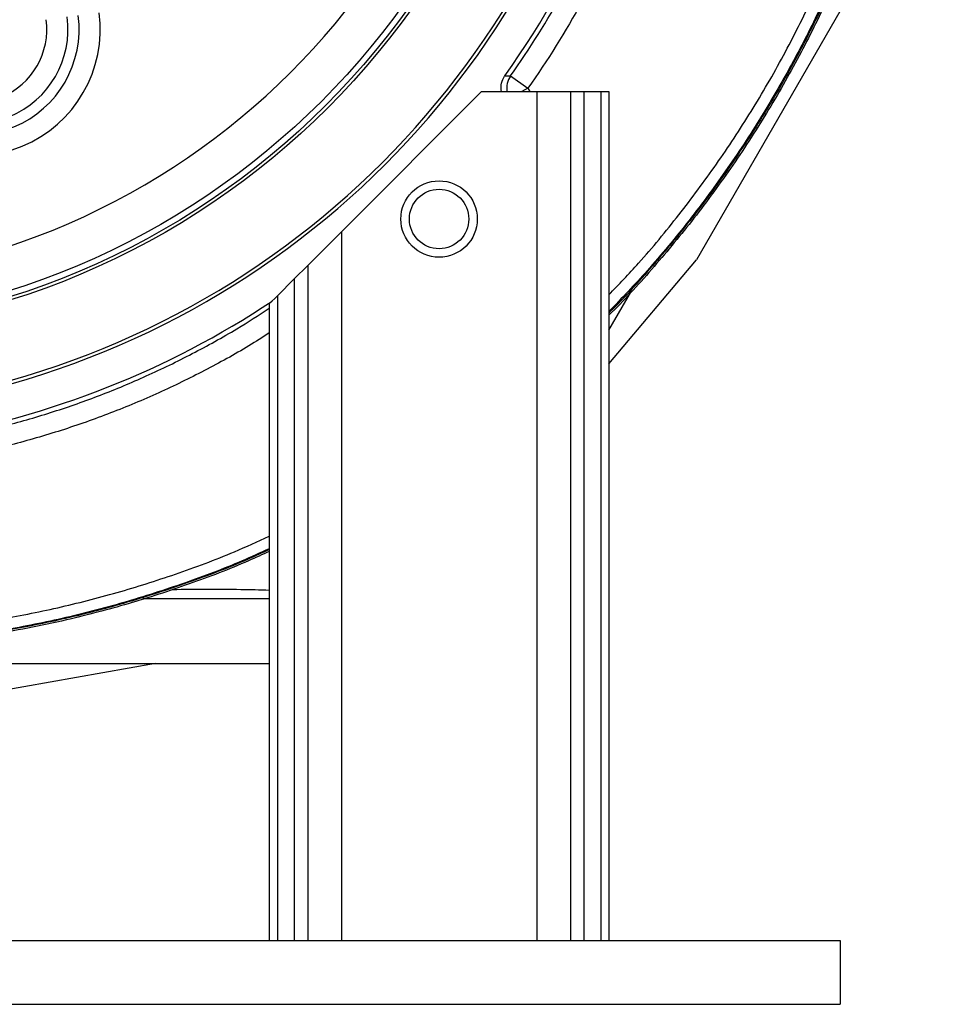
# Model space of a CAD drawing. Header units: millimetres. Extents: x 3529 to 6506, y 5193 to 8895.
# Tile 4 of 9: x 5301 to 6377, y 5193 to 6352. Entities that reach past the tile are written whole.
import ezdxf

# ---------------------------------------------------------------- set-up
doc = ezdxf.new("R2010")
doc.units = ezdxf.units.MM
doc.header["$LTSCALE"] = 5

msp = doc.modelspace()

# ---------------------------------------------------------------- linework, layer by layer
at = {"color": 7, "linetype": 'Continuous', "lineweight": 25}
for p, q in [((6272.8, 6372.2), (6098.1, 6069.5)), ((5879.1, 6286), (5899.5, 6271.5)), ((5680, 6102.5), (5845, 6267.5)), ((5845, 6267.5), (5910, 6267.5)), ((5910, 6267.5), (5910, 5267.5)), ((5910, 6267.5), (5949.8, 6267.5)), ((5949.8, 6267.5), (5949.8, 5267.5)), ((5949.8, 6267.5), (5965.6, 6267.5)), ((5965.6, 6267.5), (5965.6, 5267.5)), ((5965.6, 6267.5), (5985.5, 6267.5)), ((5985.5, 6267.5), (5985.5, 5267.5)), ((5985.5, 6267.5), (5995, 6267.5)), ((5995, 6267.5), (5995, 5267.5)), ((5640.3, 6062.8), (5680, 6102.5)), ((5680, 6102.5), (5680, 5267.5)), ((5995, 5946.9), (6098.1, 6069.5)), ((5624.4, 6046.9), (5640.3, 6062.8)), ((5640.3, 6062.8), (5640.3, 5267.5)), ((5604.6, 6027.1), (5624.4, 6046.9)), ((5624.4, 6046.9), (5624.4, 5267.5)), ((5995, 5986.4), (6022, 6033.1)), ((5595, 6017.5), (5604.6, 6027.1)), ((5604.6, 6027.1), (5604.6, 5267.5)), ((5595, 6017.5), (5595, 5267.5)), ((4439.4, 5594), (5595, 5594)), ((5461.1, 5594), (5191.9, 5546.4)), ((3767.2, 5267.5), (6267.2, 5267.5)), ((6267.2, 5267.5), (6267.2, 5192.5)), ((3767.2, 5192.5), (6267.2, 5192.5))]:
    msp.add_line(p, q, dxfattribs=at)
at = {"color": 8, "linetype": 'Continuous', "lineweight": 25}
for p, q in [((5899.5, 6271.5), (5892.5, 6267.5)), ((5899.5, 6271.5), (5901.8, 6267.5)), ((5595, 5670), (5446.5, 5670))]:
    msp.add_line(p, q, dxfattribs=at)
at = {"color": 7, "linetype": 'Continuous', "lineweight": 25, "flags": 128}
msp.add_lwpolyline([(5872.6, 6286.3), (5875.6, 6286.2), (5879.1, 6286)], dxfattribs=at)
at = {"color": 7, "linetype": 'Continuous', "lineweight": 25}
for centre, radius in [((5017.2, 6895.3), 914.7), ((5017.2, 6895.3), 910.9), ((5017.2, 6895.3), 904), ((5795, 6117.5), 45), ((5795, 6117.5), 35)]:
    msp.add_circle(centre, radius, dxfattribs=at)
for centre, radius, start, end in [((5017.2, 6895.3), 854.2, 281.2086, 263.8476), ((5017.2, 6895.3), 1005.7, 280.1602, 349.8398), ((5017.2, 6895.3), 1009.6, 280.1602, 349.8398), ((5017.2, 6895.3), 1050, 324.5497, 350.4503), ((5246.8, 6341), 149.2, 217.5, 7.5), ((5246.8, 6341), 124.3, 217.5, 7.5), ((5246.8, 6341), 111.2, 217.5, 7.5), ((5246.8, 6341), 86.3, 217.5, 7.5), ((5017.2, 6895.3), 1050, 279.5497, 303.6027)]:
    msp.add_arc(centre, radius, start, end, dxfattribs=at)
at = {"color": 8, "linetype": 'Continuous', "lineweight": 25}
msp.add_arc((5899.6, 6271.5), 25, 144.8482, 189.2581, dxfattribs=at)
for points, knots in [([(5718.8, 8108.9), (5741.5, 8094.2), (5786.9, 8064.8), (5852.1, 8016.5), (5915.1, 7964), (5975.3, 7907.1), (6032.6, 7846.2), (6085.6, 7782.4), (6134.3, 7716.4), (6178.7, 7648.3), (6219.1, 7576.7), (6255.2, 7501.7), (6287, 7423.7), (6313, 7347), (6333.7, 7271.8), (6349.7, 7198.6), (6361.8, 7124), (6369.8, 7048.2), (6373.5, 6971.3), (6373, 6894.6), (6368.1, 6818.4), (6359, 6743), (6345.5, 6667.4), (6327.6, 6592), (6305.2, 6517), (6278.8, 6444.5), (6248.7, 6374.6), (6215.2, 6307.5), (6177.6, 6241.8), (6135.9, 6177.6), (6090, 6115.5), (6043.2, 6058.8), (6010.2, 6024.3), (5995, 6008.4)], [0, 0, 0, 0, 0.033368, 0.066755, 0.100111, 0.1345, 0.16892, 0.203309, 0.23673, 0.270178, 0.303589, 0.338183, 0.372811, 0.407407, 0.438193, 0.469002, 0.499788, 0.531437, 0.563112, 0.594761, 0.626008, 0.65728, 0.688526, 0.720706, 0.752912, 0.785092, 0.815911, 0.846756, 0.877575, 0.909333, 0.941119, 0.972877, 1, 1, 1, 1]), ([(5995, 6028.2), (6006.8, 6040.5), (6035.6, 6070.7), (6077.9, 6122.1), (6122.2, 6181.6), (6163.4, 6244.3), (6201.3, 6309.8), (6235.6, 6378.2), (6265.7, 6448), (6291.7, 6519.1), (6313.4, 6591.1), (6331.3, 6665), (6345.1, 6740.5), (6354.6, 6817.4), (6359.5, 6893.6), (6360.1, 6968.9), (6356.7, 7043), (6349.1, 7117.4), (6337.4, 7192), (6321.3, 7266.6), (6300.7, 7341.5), (6275.4, 7416.4), (6245.2, 7491), (6210.4, 7564.6), (6170.3, 7636.6), (6125, 7706.5), (6082, 7764.9), (6043.3, 7812.7), (5999.9, 7862.2), (5943.3, 7920.3), (5879.2, 7977.6), (5819.8, 8024.4), (5766.5, 8062.5), (5729.8, 8086.1), (5711.5, 8097.8)], [0, 0, 0, 0, 0.021352, 0.052338, 0.083348, 0.114333, 0.146264, 0.178222, 0.210153, 0.241575, 0.273023, 0.304446, 0.336808, 0.369198, 0.401561, 0.432523, 0.46351, 0.494474, 0.52631, 0.558171, 0.590007, 0.623613, 0.657248, 0.690854, 0.725641, 0.76047, 0.795271, 0.816444, 0.837617, 0.877806, 0.917994, 0.945321, 0.972665, 1, 1, 1, 1]), ([(5195.8, 5855), (5210.7, 5857.7), (5240.6, 5863.2), (5289.1, 5875), (5341.2, 5890.1), (5396.4, 5909.6), (5451, 5932.4), (5504.6, 5958.5), (5553, 5985.1), (5582.4, 6004.2), (5595, 6012.3)], [0, 0, 0, 0, 0.105403, 0.211002, 0.346331, 0.481763, 0.617091, 0.756349, 0.895721, 1, 1, 1, 1]), ([(5595, 5983.3), (5587.1, 5978.2), (5562.3, 5962.3), (5518.9, 5938.6), (5464.6, 5912), (5408.3, 5888.5), (5350.2, 5868), (5295.9, 5852.3), (5245.7, 5840.3), (5215.1, 5834.7), (5199.8, 5832)], [0, 0, 0, 0, 0.066703, 0.207224, 0.347636, 0.492119, 0.636721, 0.781204, 0.8905, 1, 1, 1, 1]), ([(5054.3, 5628.1), (5079, 5628.4), (5128.3, 5628.9), (5202, 5635), (5274.6, 5645), (5346, 5659), (5415.9, 5676.9), (5485.3, 5698.9), (5545.2, 5721.1), (5581.4, 5737.7), (5595, 5744)], [0, 0, 0, 0, 0.132559, 0.2652278, 0.3977865, 0.5271395, 0.6565943, 0.785948, 0.9191351, 1, 1, 1, 1]), ([(5595, 5729.2), (5584.4, 5724.3), (5551.7, 5709.3), (5494.5, 5687.9), (5423.8, 5665), (5351.1, 5646.3), (5279, 5632), (5207.7, 5622.1), (5137.6, 5615.9), (5090.7, 5615), (5067.2, 5614.6)], [0, 0, 0, 0, 0.064472, 0.198355, 0.336223, 0.474205, 0.612072, 0.74135, 0.870723, 1, 1, 1, 1]), ([(5481, 5681.2), (5507.9, 5681.5), (5545.9, 5681.8), (5583.9, 5680.8), (5595, 5680.5)], [0, 0, 0, 0, 0.706573, 1, 1, 1, 1])]:
    msp.add_open_spline(points, degree=3, knots=knots, dxfattribs=at)
at = {"color": 7, "linetype": 'Continuous', "lineweight": 25}
for points, knots in [([(5720.8, 8112.8), (5733.5, 8104.7), (5758.9, 8088.6), (5808.6, 8054.7), (5868.5, 8009), (5937.2, 7949.4), (6002.2, 7885), (6059.2, 7820.5), (6108.7, 7757.3), (6151.4, 7696.3), (6191.2, 7632.6), (6227.6, 7566), (6260.2, 7496.7), (6288.7, 7426.2), (6313.1, 7354.7), (6333.5, 7282.5), (6350.1, 7208.6), (6362.6, 7133.2), (6371.1, 7056.6), (6375.2, 6979.8), (6375, 6903.2), (6370.5, 6827), (6361.7, 6750.4), (6348.3, 6673.6), (6330.4, 6597.1), (6308.5, 6522.7), (6282.6, 6450.8), (6253.2, 6381.5), (6219.6, 6313.2), (6181.7, 6246.3), (6139.5, 6181.2), (6094.5, 6119.5), (6046.5, 6061.9), (6013.5, 6024.7), (5995.4, 6007.3), (5995, 6006.9)], [0, 0, 0, 0, 0.018507, 0.037011, 0.074103, 0.111193, 0.148923, 0.186652, 0.217185, 0.24774, 0.278273, 0.309686, 0.341129, 0.372549, 0.403322, 0.434117, 0.464889, 0.496522, 0.52818, 0.559812, 0.591131, 0.622476, 0.653795, 0.686049, 0.718331, 0.750585, 0.781482, 0.812404, 0.843301, 0.875134, 0.906995, 0.938829, 0.969069, 0.999332, 1, 1, 1, 1]), ([(5721.9, 8114.4), (5734.6, 8106.4), (5760, 8090.3), (5809.7, 8056.3), (5869.6, 8010.6), (5938.3, 7951.1), (6003.3, 7886.7), (6060.4, 7822.2), (6109.9, 7759), (6152.7, 7698), (6192.6, 7634.2), (6229.1, 7567.5), (6261.7, 7498.1), (6290.3, 7427.5), (6314.8, 7355.9), (6335.2, 7283.7), (6351.8, 7209.7), (6364.5, 7134.2), (6373, 7057.4), (6377.1, 6980.6), (6377, 6903.9), (6372.5, 6827.5), (6363.7, 6750.8), (6350.4, 6673.9), (6332.5, 6597.3), (6310.5, 6522.8), (6284.7, 6450.7), (6255.3, 6381.3), (6221.6, 6312.9), (6183.7, 6245.9), (6141.6, 6180.6), (6096.5, 6118.9), (6048.5, 6061.2), (6014.8, 6023.3), (5996.1, 6005.2), (5995, 6004.2)], [0, 0, 0, 0, 0.018466, 0.036928, 0.073938, 0.110946, 0.148589, 0.186233, 0.216736, 0.24726, 0.277764, 0.309145, 0.340556, 0.371945, 0.402693, 0.433465, 0.464214, 0.495822, 0.527455, 0.559063, 0.590358, 0.621678, 0.652973, 0.685202, 0.717459, 0.749688, 0.780562, 0.81146, 0.842333, 0.874143, 0.90598, 0.93779, 0.968008, 0.99825, 1, 1, 1, 1]), ([(5879.1, 6286), (5901.9, 6318.1), (5922.6, 6351.3), (5960.3, 6419.7), (5977.3, 6454.8), (5999.7, 6509), (6006.7, 6527.3), (6016.5, 6555.2), (6019.6, 6564.5), (6025.7, 6583.3), (6028.5, 6592.8), (6042.2, 6640.1), (6051, 6678.3), (6057.6, 6716.8)], [0, 0, 0, 0, 0.25, 0.25, 0.5, 0.5, 0.625, 0.625, 0.6875, 0.6875, 0.75, 0.75, 1, 1, 1, 1]), ([(6082.2, 6712.5), (6075.4, 6673.2), (6066.5, 6634.1), (6052.5, 6585.6), (6049.5, 6575.9), (6043.4, 6556.7), (6040.1, 6547.1), (6030.1, 6518.6), (6023, 6499.9), (6000, 6444.4), (5982.6, 6408.4), (5944.1, 6338.5), (5922.8, 6304.5), (5899.5, 6271.5)], [0, 0, 0, 0, 0.25, 0.25, 0.3125, 0.3125, 0.375, 0.375, 0.5, 0.5, 0.75, 0.75, 1, 1, 1, 1]), ([(5868.4, 6267.5), (5868.1, 6270.2), (5867.6, 6275.7), (5869.9, 6282.2), (5872, 6285.4), (5872.6, 6286.3)], [0, 0, 0, 0, 0.410628, 0.835214, 1, 1, 1, 1]), ([(5595, 5728.2), (5586.5, 5724.2), (5555.2, 5709.7), (5499.4, 5688.7), (5427.9, 5665.3), (5356, 5646.5), (5284, 5632), (5212.1, 5621.7), (5139.8, 5615.1), (5091.4, 5614.2), (5067.2, 5613.7)], [0, 0, 0, 0, 0.051938, 0.190099, 0.328376, 0.466538, 0.5998, 0.73327, 0.86674, 1, 1, 1, 1]), ([(5595, 5726), (5587, 5722.3), (5556.1, 5707.9), (5500.7, 5687.1), (5429.2, 5663.6), (5350.6, 5643), (5265, 5626.5), (5172.7, 5615), (5110.7, 5612.9), (5079.7, 5611.8)], [0, 0, 0, 0, 0.05026, 0.191904, 0.333666, 0.47531, 0.650133, 0.825179, 1, 1, 1, 1])]:
    msp.add_open_spline(points, degree=3, knots=knots, dxfattribs=at)

doc.saveas('drawing.dxf')
